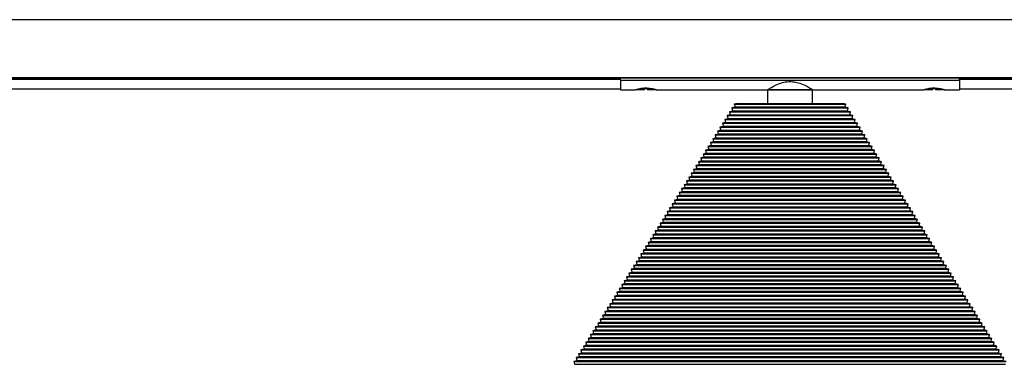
# Model space of a CAD drawing. Header units: millimetres. Extents: x 70 to 3145, y 431 to 1495.
# Tile 5 of 11: x 1304 to 1652, y 876 to 997. Entities that reach past the tile are written whole.
import ezdxf

# ---------------------------------------------------------------- set-up
doc = ezdxf.new("R2010")
doc.units = ezdxf.units.MM

msp = doc.modelspace()

# ---------------------------------------------------------------- linework, layer by layer
at = {"color": 7, "linetype": 'Continuous', "lineweight": 25}
for p, q in [((2826.02, 997.37), (326.02, 997.37)), ((326.02, 976.93), (2826.02, 976.93)), ((2826.02, 976.86), (326.02, 976.86)), ((1091.02, 976.62), (1516.02, 976.62)), ((1516.02, 976.26), (1091.02, 976.26)), ((1516.02, 976.86), (1516.02, 976.84)), ((1516.02, 976.04), (1516.02, 976.84)), ((1516.02, 976.84), (1636.02, 976.84)), ((1516.02, 976.84), (1517.52, 976.84)), ((1516.02, 976.04), (1636.02, 976.04)), ((1516.02, 976.04), (1516.02, 972.62)), ((1517.52, 976.86), (1517.52, 976.84)), ((1519.02, 976.86), (1519.02, 976.84)), ((1521.57, 976.86), (1521.57, 976.84)), ((1527.62, 976.86), (1527.62, 976.84)), ((1527.62, 976.84), (1619.52, 976.84)), ((1619.52, 976.86), (1619.52, 976.84)), ((1623.57, 976.86), (1623.57, 976.84)), ((1624.52, 976.86), (1624.56, 976.83)), ((1629.62, 976.86), (1629.62, 976.84)), ((1629.62, 976.84), (1636.02, 976.84)), ((1636.02, 976.86), (1636.02, 976.84)), ((1636.02, 976.04), (1636.02, 976.84)), ((1636.02, 976.62), (2061.02, 976.62)), ((2061.02, 976.26), (1636.02, 976.26)), ((1636.02, 976.04), (1636.02, 972.62)), ((1091.02, 972.92), (1516.02, 972.92)), ((1516.02, 972.62), (1521.27, 972.62)), ((1521.81, 972.7), (1524.52, 972.7)), ((1525.58, 972.95), (1524.58, 972.95)), ((1525.52, 972.7), (1528.27, 972.7)), ((1528.27, 972.7), (1528.16, 972.74)), ((1528.72, 972.62), (1568.02, 972.62)), ((1568.02, 972.62), (1568.02, 967.8)), ((1584.02, 972.62), (1568.02, 972.62)), ((1568.02, 972.62), (1584.02, 972.62)), ((1584.02, 972.62), (1623.27, 972.62)), ((1584.02, 967.8), (1584.02, 972.62)), ((1623.77, 972.7), (1626.52, 972.7)), ((1627.46, 972.95), (1626.46, 972.95)), ((1627.52, 972.7), (1630.23, 972.7)), ((1630.72, 972.62), (1636.02, 972.62)), ((1636.02, 972.92), (2061.02, 972.92)), ((1555.67, 965.08), (1554.63, 964.83)), ((1554.63, 964.83), (1554.88, 963.81)), ((1554.63, 964.83), (1597.41, 964.83)), ((1556.52, 966.44), (1555.48, 966.18)), ((1555.48, 966.18), (1555.73, 965.17)), ((1555.48, 966.18), (1596.56, 966.18)), ((1555.73, 965.17), (1555.67, 965.08)), ((1555.67, 965.08), (1596.37, 965.08)), ((1555.73, 965.17), (1596.31, 965.17)), ((1557.37, 967.8), (1556.32, 967.54)), ((1556.32, 967.54), (1556.57, 966.53)), ((1556.32, 967.54), (1595.72, 967.54)), ((1556.57, 966.53), (1556.52, 966.44)), ((1556.52, 966.44), (1595.52, 966.44)), ((1556.57, 966.53), (1595.46, 966.53)), ((1557.37, 967.8), (1594.67, 967.8)), ((1595.72, 967.54), (1594.67, 967.8)), ((1595.46, 966.53), (1595.72, 967.54)), ((1595.52, 966.44), (1595.46, 966.53)), ((1596.56, 966.18), (1595.52, 966.44)), ((1596.31, 965.17), (1596.56, 966.18)), ((1596.37, 965.08), (1596.31, 965.17)), ((1597.41, 964.83), (1596.37, 965.08)), ((1597.16, 963.81), (1597.41, 964.83)), ((1553.98, 962.37), (1552.93, 962.11)), ((1552.93, 962.11), (1553.18, 961.1)), ((1552.93, 962.11), (1599.11, 962.11)), ((1554.82, 963.73), (1553.78, 963.47)), ((1553.78, 963.47), (1554.03, 962.46)), ((1553.78, 963.47), (1598.26, 963.47)), ((1554.03, 962.46), (1553.98, 962.37)), ((1553.98, 962.37), (1598.06, 962.37)), ((1554.03, 962.46), (1598.01, 962.46)), ((1554.88, 963.81), (1554.82, 963.73)), ((1554.82, 963.73), (1597.21, 963.73)), ((1554.88, 963.81), (1597.16, 963.81)), ((1597.21, 963.73), (1597.16, 963.81)), ((1598.26, 963.47), (1597.21, 963.73)), ((1598.01, 962.46), (1598.26, 963.47)), ((1598.06, 962.37), (1598.01, 962.46)), ((1599.11, 962.11), (1598.06, 962.37)), ((1598.86, 961.1), (1599.11, 962.11)), ((1551.43, 958.3), (1550.39, 958.04)), ((1550.39, 958.04), (1550.64, 957.03)), ((1550.39, 958.04), (1601.65, 958.04)), ((1552.28, 959.66), (1551.24, 959.4)), ((1551.24, 959.4), (1551.49, 958.38)), ((1551.24, 959.4), (1600.8, 959.4)), ((1551.49, 958.38), (1551.43, 958.3)), ((1551.43, 958.3), (1600.6, 958.3)), ((1551.49, 958.38), (1600.55, 958.38)), ((1553.13, 961.01), (1552.08, 960.76)), ((1552.08, 960.76), (1552.33, 959.74)), ((1552.08, 960.76), (1599.95, 960.76)), ((1552.33, 959.74), (1552.28, 959.66)), ((1552.28, 959.66), (1599.76, 959.66)), ((1552.33, 959.74), (1599.7, 959.74)), ((1553.18, 961.1), (1553.13, 961.01)), ((1553.13, 961.01), (1598.91, 961.01)), ((1553.18, 961.1), (1598.86, 961.1)), ((1598.91, 961.01), (1598.86, 961.1)), ((1599.95, 960.76), (1598.91, 961.01)), ((1599.7, 959.74), (1599.95, 960.76)), ((1599.76, 959.66), (1599.7, 959.74)), ((1600.8, 959.4), (1599.76, 959.66)), ((1600.55, 958.38), (1600.8, 959.4)), ((1600.6, 958.3), (1600.55, 958.38)), ((1601.65, 958.04), (1600.6, 958.3)), ((1601.4, 957.03), (1601.65, 958.04)), ((1549.74, 955.59), (1548.69, 955.33)), ((1548.69, 955.33), (1548.94, 954.31)), ((1548.69, 955.33), (1603.35, 955.33)), ((1550.59, 956.94), (1549.54, 956.69)), ((1549.54, 956.69), (1549.79, 955.67)), ((1549.54, 956.69), (1602.5, 956.69)), ((1549.79, 955.67), (1549.74, 955.59)), ((1549.74, 955.59), (1602.3, 955.59)), ((1549.79, 955.67), (1602.25, 955.67)), ((1550.64, 957.03), (1550.59, 956.94)), ((1550.59, 956.94), (1601.45, 956.94)), ((1550.64, 957.03), (1601.4, 957.03)), ((1601.45, 956.94), (1601.4, 957.03)), ((1602.5, 956.69), (1601.45, 956.94)), ((1602.25, 955.67), (1602.5, 956.69)), ((1602.3, 955.59), (1602.25, 955.67)), ((1603.35, 955.33), (1602.3, 955.59)), ((1603.1, 954.31), (1603.35, 955.33)), ((1547.19, 951.52), (1546.15, 951.26)), ((1546.15, 951.26), (1546.4, 950.24)), ((1546.15, 951.26), (1605.89, 951.26)), ((1548.04, 952.87), (1547, 952.61)), ((1547, 952.61), (1547.25, 951.6)), ((1547, 952.61), (1605.04, 952.61)), ((1547.25, 951.6), (1547.19, 951.52)), ((1547.19, 951.52), (1604.84, 951.52)), ((1547.25, 951.6), (1604.79, 951.6)), ((1548.89, 954.23), (1547.84, 953.97)), ((1547.84, 953.97), (1548.1, 952.96)), ((1547.84, 953.97), (1604.19, 953.97)), ((1548.1, 952.96), (1548.04, 952.87)), ((1548.04, 952.87), (1604, 952.87)), ((1548.1, 952.96), (1603.94, 952.96)), ((1548.94, 954.31), (1548.89, 954.23)), ((1548.89, 954.23), (1603.15, 954.23)), ((1548.94, 954.31), (1603.1, 954.31)), ((1603.15, 954.23), (1603.1, 954.31)), ((1604.19, 953.97), (1603.15, 954.23)), ((1603.94, 952.96), (1604.19, 953.97)), ((1604, 952.87), (1603.94, 952.96)), ((1605.04, 952.61), (1604, 952.87)), ((1604.79, 951.6), (1605.04, 952.61)), ((1604.84, 951.52), (1604.79, 951.6)), ((1605.89, 951.26), (1604.84, 951.52)), ((1605.64, 950.24), (1605.89, 951.26)), ((1544.65, 947.45), (1543.61, 947.19)), ((1545.5, 948.8), (1544.45, 948.54)), ((1544.45, 948.54), (1544.7, 947.53)), ((1544.45, 948.54), (1607.59, 948.54)), ((1544.7, 947.53), (1544.65, 947.45)), ((1544.65, 947.45), (1607.39, 947.45)), ((1544.7, 947.53), (1607.33, 947.53)), ((1546.35, 950.16), (1545.3, 949.9)), ((1545.3, 949.9), (1545.55, 948.89)), ((1545.3, 949.9), (1606.74, 949.9)), ((1545.55, 948.89), (1545.5, 948.8)), ((1545.5, 948.8), (1606.54, 948.8)), ((1545.55, 948.89), (1606.49, 948.89)), ((1546.4, 950.24), (1546.35, 950.16)), ((1546.35, 950.16), (1605.69, 950.16)), ((1546.4, 950.24), (1605.64, 950.24)), ((1605.69, 950.16), (1605.64, 950.24)), ((1606.74, 949.9), (1605.69, 950.16)), ((1606.49, 948.89), (1606.74, 949.9)), ((1606.54, 948.8), (1606.49, 948.89)), ((1607.59, 948.54), (1606.54, 948.8)), ((1607.33, 947.53), (1607.59, 948.54)), ((1607.39, 947.45), (1607.33, 947.53)), ((1608.43, 947.19), (1607.39, 947.45)), ((1542.95, 944.73), (1541.91, 944.47)), ((1541.91, 944.47), (1542.16, 943.46)), ((1541.91, 944.47), (1610.13, 944.47)), ((1543.8, 946.09), (1542.76, 945.83)), ((1542.76, 945.83), (1543.01, 944.82)), ((1542.76, 945.83), (1609.28, 945.83)), ((1543.01, 944.82), (1542.95, 944.73)), ((1542.95, 944.73), (1609.08, 944.73)), ((1543.01, 944.82), (1609.03, 944.82)), ((1543.61, 947.19), (1543.86, 946.17)), ((1543.61, 947.19), (1608.43, 947.19)), ((1543.86, 946.17), (1543.8, 946.09)), ((1543.8, 946.09), (1608.24, 946.09)), ((1543.86, 946.17), (1608.18, 946.17)), ((1608.18, 946.17), (1608.43, 947.19)), ((1608.24, 946.09), (1608.18, 946.17)), ((1609.28, 945.83), (1608.24, 946.09)), ((1609.03, 944.82), (1609.28, 945.83)), ((1609.08, 944.73), (1609.03, 944.82)), ((1610.13, 944.47), (1609.08, 944.73)), ((1609.88, 943.46), (1610.13, 944.47)), ((1540.41, 940.66), (1539.37, 940.4)), ((1541.26, 942.02), (1540.21, 941.76)), ((1540.21, 941.76), (1540.46, 940.75)), ((1540.21, 941.76), (1611.82, 941.76)), ((1540.46, 940.75), (1540.41, 940.66)), ((1540.41, 940.66), (1611.63, 940.66)), ((1540.46, 940.75), (1611.57, 940.75)), ((1542.11, 943.37), (1541.06, 943.12)), ((1541.06, 943.12), (1541.31, 942.1)), ((1541.06, 943.12), (1610.98, 943.12)), ((1541.31, 942.1), (1541.26, 942.02)), ((1541.26, 942.02), (1610.78, 942.02)), ((1541.31, 942.1), (1610.73, 942.1)), ((1542.16, 943.46), (1542.11, 943.37)), ((1542.11, 943.37), (1609.93, 943.37)), ((1542.16, 943.46), (1609.88, 943.46)), ((1609.93, 943.37), (1609.88, 943.46)), ((1610.98, 943.12), (1609.93, 943.37)), ((1610.73, 942.1), (1610.98, 943.12)), ((1610.78, 942.02), (1610.73, 942.1)), ((1611.82, 941.76), (1610.78, 942.02)), ((1611.57, 940.75), (1611.82, 941.76)), ((1611.63, 940.66), (1611.57, 940.75)), ((1612.67, 940.4), (1611.63, 940.66)), ((1538.72, 937.95), (1537.67, 937.69)), ((1537.67, 937.69), (1537.92, 936.67)), ((1537.67, 937.69), (1614.37, 937.69)), ((1539.56, 939.3), (1538.52, 939.05)), ((1538.52, 939.05), (1538.77, 938.03)), ((1538.52, 939.05), (1613.52, 939.05)), ((1538.77, 938.03), (1538.72, 937.95)), ((1538.72, 937.95), (1613.32, 937.95)), ((1538.77, 938.03), (1613.27, 938.03)), ((1539.37, 940.4), (1539.62, 939.39)), ((1539.37, 940.4), (1612.67, 940.4)), ((1539.62, 939.39), (1539.56, 939.3)), ((1539.56, 939.3), (1612.48, 939.3)), ((1539.62, 939.39), (1612.42, 939.39)), ((1612.42, 939.39), (1612.67, 940.4)), ((1612.48, 939.3), (1612.42, 939.39)), ((1613.52, 939.05), (1612.48, 939.3)), ((1613.27, 938.03), (1613.52, 939.05)), ((1613.32, 937.95), (1613.27, 938.03)), ((1614.37, 937.69), (1613.32, 937.95)), ((1614.12, 936.67), (1614.37, 937.69)), ((1536.17, 933.88), (1535.13, 933.62)), ((1535.13, 933.62), (1535.38, 932.6)), ((1535.13, 933.62), (1616.91, 933.62)), ((1537.02, 935.23), (1535.97, 934.98)), ((1535.97, 934.98), (1536.22, 933.96)), ((1535.97, 934.98), (1616.06, 934.98)), ((1536.22, 933.96), (1536.17, 933.88)), ((1536.17, 933.88), (1615.87, 933.88)), ((1536.22, 933.96), (1615.81, 933.96)), ((1537.87, 936.59), (1536.82, 936.33)), ((1536.82, 936.33), (1537.07, 935.32)), ((1536.82, 936.33), (1615.22, 936.33)), ((1537.07, 935.32), (1537.02, 935.23)), ((1537.02, 935.23), (1615.02, 935.23)), ((1537.07, 935.32), (1614.97, 935.32)), ((1537.92, 936.67), (1537.87, 936.59)), ((1537.87, 936.59), (1614.17, 936.59)), ((1537.92, 936.67), (1614.12, 936.67)), ((1614.17, 936.59), (1614.12, 936.67)), ((1615.22, 936.33), (1614.17, 936.59)), ((1614.97, 935.32), (1615.22, 936.33)), ((1615.02, 935.23), (1614.97, 935.32)), ((1616.06, 934.98), (1615.02, 935.23)), ((1615.81, 933.96), (1616.06, 934.98)), ((1615.87, 933.88), (1615.81, 933.96)), ((1616.91, 933.62), (1615.87, 933.88)), ((1616.66, 932.6), (1616.91, 933.62)), ((1534.48, 931.16), (1533.43, 930.9)), ((1533.43, 930.9), (1533.68, 929.89)), ((1533.43, 930.9), (1618.61, 930.9)), ((1535.32, 932.52), (1534.28, 932.26)), ((1534.28, 932.26), (1534.53, 931.25)), ((1534.28, 932.26), (1617.76, 932.26)), ((1534.53, 931.25), (1534.48, 931.16)), ((1534.48, 931.16), (1617.56, 931.16)), ((1534.53, 931.25), (1617.51, 931.25)), ((1535.38, 932.6), (1535.32, 932.52)), ((1535.32, 932.52), (1616.71, 932.52)), ((1535.38, 932.6), (1616.66, 932.6)), ((1616.71, 932.52), (1616.66, 932.6)), ((1617.76, 932.26), (1616.71, 932.52)), ((1617.51, 931.25), (1617.76, 932.26)), ((1617.56, 931.16), (1617.51, 931.25)), ((1618.61, 930.9), (1617.56, 931.16)), ((1618.36, 929.89), (1618.61, 930.9)), ((1531.93, 927.09), (1530.89, 926.83)), ((1530.89, 926.83), (1531.14, 925.82)), ((1530.89, 926.83), (1621.15, 926.83)), ((1532.78, 928.45), (1531.74, 928.19)), ((1531.74, 928.19), (1531.99, 927.18)), ((1531.74, 928.19), (1620.3, 928.19)), ((1531.99, 927.18), (1531.93, 927.09)), ((1531.93, 927.09), (1620.11, 927.09)), ((1531.99, 927.18), (1620.05, 927.18)), ((1533.63, 929.81), (1532.58, 929.55)), ((1532.58, 929.55), (1532.83, 928.53)), ((1532.58, 929.55), (1619.46, 929.55)), ((1532.83, 928.53), (1532.78, 928.45)), ((1532.78, 928.45), (1619.26, 928.45)), ((1532.83, 928.53), (1619.21, 928.53)), ((1533.68, 929.89), (1533.63, 929.81)), ((1533.63, 929.81), (1618.41, 929.81)), ((1533.68, 929.89), (1618.36, 929.89)), ((1618.41, 929.81), (1618.36, 929.89)), ((1619.46, 929.55), (1618.41, 929.81)), ((1619.21, 928.53), (1619.46, 929.55)), ((1619.26, 928.45), (1619.21, 928.53)), ((1620.3, 928.19), (1619.26, 928.45)), ((1620.05, 927.18), (1620.3, 928.19)), ((1620.11, 927.09), (1620.05, 927.18)), ((1621.15, 926.83), (1620.11, 927.09)), ((1620.9, 925.82), (1621.15, 926.83)), ((1529.39, 923.02), (1528.34, 922.76)), ((1530.24, 924.38), (1529.19, 924.12)), ((1529.19, 924.12), (1529.44, 923.11)), ((1529.19, 924.12), (1622.85, 924.12)), ((1529.44, 923.11), (1529.39, 923.02)), ((1529.39, 923.02), (1622.65, 923.02)), ((1529.44, 923.11), (1622.6, 923.11)), ((1531.08, 925.74), (1530.04, 925.48)), ((1530.04, 925.48), (1530.29, 924.46)), ((1530.04, 925.48), (1622, 925.48)), ((1530.29, 924.46), (1530.24, 924.38)), ((1530.24, 924.38), (1621.8, 924.38)), ((1530.29, 924.46), (1621.75, 924.46)), ((1531.14, 925.82), (1531.08, 925.74)), ((1531.08, 925.74), (1620.95, 925.74)), ((1531.14, 925.82), (1620.9, 925.82)), ((1620.95, 925.74), (1620.9, 925.82)), ((1622, 925.48), (1620.95, 925.74)), ((1621.75, 924.46), (1622, 925.48)), ((1621.8, 924.38), (1621.75, 924.46)), ((1622.85, 924.12), (1621.8, 924.38)), ((1622.6, 923.11), (1622.85, 924.12)), ((1622.65, 923.02), (1622.6, 923.11)), ((1623.69, 922.76), (1622.65, 923.02)), ((1527.69, 920.31), (1526.65, 920.05)), ((1526.65, 920.05), (1526.9, 919.04)), ((1526.65, 920.05), (1625.39, 920.05)), ((1528.54, 921.66), (1527.5, 921.41)), ((1527.5, 921.41), (1527.75, 920.39)), ((1527.5, 921.41), (1624.54, 921.41)), ((1527.75, 920.39), (1527.69, 920.31)), ((1527.69, 920.31), (1624.35, 920.31)), ((1527.75, 920.39), (1624.29, 920.39)), ((1528.34, 922.76), (1528.59, 921.75)), ((1528.34, 922.76), (1623.69, 922.76)), ((1528.59, 921.75), (1528.54, 921.66)), ((1528.54, 921.66), (1623.5, 921.66)), ((1528.59, 921.75), (1623.44, 921.75)), ((1623.44, 921.75), (1623.69, 922.76)), ((1623.5, 921.66), (1623.44, 921.75)), ((1624.54, 921.41), (1623.5, 921.66)), ((1624.29, 920.39), (1624.54, 921.41)), ((1624.35, 920.31), (1624.29, 920.39)), ((1625.39, 920.05), (1624.35, 920.31)), ((1625.14, 919.04), (1625.39, 920.05)), ((1525.15, 916.24), (1524.1, 915.98)), ((1526, 917.59), (1524.95, 917.34)), ((1524.95, 917.34), (1525.2, 916.32)), ((1524.95, 917.34), (1627.09, 917.34)), ((1525.2, 916.32), (1525.15, 916.24)), ((1525.15, 916.24), (1626.89, 916.24)), ((1525.2, 916.32), (1626.84, 916.32)), ((1526.85, 918.95), (1525.8, 918.69)), ((1525.8, 918.69), (1526.05, 917.68)), ((1525.8, 918.69), (1626.24, 918.69)), ((1526.05, 917.68), (1526, 917.59)), ((1526, 917.59), (1626.04, 917.59)), ((1526.05, 917.68), (1625.99, 917.68)), ((1526.9, 919.04), (1526.85, 918.95)), ((1526.85, 918.95), (1625.19, 918.95)), ((1526.9, 919.04), (1625.14, 919.04)), ((1625.19, 918.95), (1625.14, 919.04)), ((1626.24, 918.69), (1625.19, 918.95)), ((1625.99, 917.68), (1626.24, 918.69)), ((1626.04, 917.59), (1625.99, 917.68)), ((1627.09, 917.34), (1626.04, 917.59)), ((1626.84, 916.32), (1627.09, 917.34)), ((1626.89, 916.24), (1626.84, 916.32)), ((1627.93, 915.98), (1626.89, 916.24)), ((1523.45, 913.52), (1522.41, 913.27)), ((1522.41, 913.27), (1522.66, 912.25)), ((1522.41, 913.27), (1629.63, 913.27)), ((1524.3, 914.88), (1523.26, 914.62)), ((1523.26, 914.62), (1523.51, 913.61)), ((1523.26, 914.62), (1628.78, 914.62)), ((1523.51, 913.61), (1523.45, 913.52)), ((1523.45, 913.52), (1628.58, 913.52)), ((1523.51, 913.61), (1628.53, 913.61)), ((1524.1, 915.98), (1524.35, 914.96)), ((1524.1, 915.98), (1627.93, 915.98)), ((1524.35, 914.96), (1524.3, 914.88)), ((1524.3, 914.88), (1627.74, 914.88)), ((1524.35, 914.96), (1627.68, 914.96)), ((1627.68, 914.96), (1627.93, 915.98)), ((1627.74, 914.88), (1627.68, 914.96)), ((1628.78, 914.62), (1627.74, 914.88)), ((1628.53, 913.61), (1628.78, 914.62)), ((1628.58, 913.52), (1628.53, 913.61)), ((1629.63, 913.27), (1628.58, 913.52)), ((1629.38, 912.25), (1629.63, 913.27)), ((1520.91, 909.45), (1519.86, 909.19)), ((1519.86, 909.19), (1520.12, 908.18)), ((1519.86, 909.19), (1632.17, 909.19)), ((1521.76, 910.81), (1520.71, 910.55)), ((1520.71, 910.55), (1520.96, 909.54)), ((1520.71, 910.55), (1631.33, 910.55)), ((1520.96, 909.54), (1520.91, 909.45)), ((1520.91, 909.45), (1631.13, 909.45)), ((1520.96, 909.54), (1631.08, 909.54)), ((1522.61, 912.17), (1521.56, 911.91)), ((1521.56, 911.91), (1521.81, 910.89)), ((1521.56, 911.91), (1630.48, 911.91)), ((1521.81, 910.89), (1521.76, 910.81)), ((1521.76, 910.81), (1630.28, 910.81)), ((1521.81, 910.89), (1630.23, 910.89)), ((1522.66, 912.25), (1522.61, 912.17)), ((1522.61, 912.17), (1629.43, 912.17)), ((1522.66, 912.25), (1629.38, 912.25)), ((1629.43, 912.17), (1629.38, 912.25)), ((1630.48, 911.91), (1629.43, 912.17)), ((1630.23, 910.89), (1630.48, 911.91)), ((1630.28, 910.81), (1630.23, 910.89)), ((1631.33, 910.55), (1630.28, 910.81)), ((1631.08, 909.54), (1631.33, 910.55)), ((1631.13, 909.45), (1631.08, 909.54)), ((1632.17, 909.19), (1631.13, 909.45)), ((1631.92, 908.18), (1632.17, 909.19)), ((1519.21, 906.74), (1518.17, 906.48)), ((1518.17, 906.48), (1518.42, 905.47)), ((1518.17, 906.48), (1633.87, 906.48)), ((1520.06, 908.1), (1519.02, 907.84)), ((1519.02, 907.84), (1519.27, 906.82)), ((1519.02, 907.84), (1633.02, 907.84)), ((1519.27, 906.82), (1519.21, 906.74)), ((1519.21, 906.74), (1632.82, 906.74)), ((1519.27, 906.82), (1632.77, 906.82)), ((1520.12, 908.18), (1520.06, 908.1)), ((1520.06, 908.1), (1631.98, 908.1)), ((1520.12, 908.18), (1631.92, 908.18)), ((1631.98, 908.1), (1631.92, 908.18)), ((1633.02, 907.84), (1631.98, 908.1)), ((1632.77, 906.82), (1633.02, 907.84)), ((1632.82, 906.74), (1632.77, 906.82)), ((1633.87, 906.48), (1632.82, 906.74)), ((1633.62, 905.47), (1633.87, 906.48)), ((1516.67, 902.67), (1515.63, 902.41)), ((1515.63, 902.41), (1515.88, 901.4)), ((1515.63, 902.41), (1636.41, 902.41)), ((1517.52, 904.03), (1516.47, 903.77)), ((1516.47, 903.77), (1516.72, 902.75)), ((1516.47, 903.77), (1635.57, 903.77)), ((1516.72, 902.75), (1516.67, 902.67)), ((1516.67, 902.67), (1635.37, 902.67)), ((1516.72, 902.75), (1635.31, 902.75)), ((1518.37, 905.38), (1517.32, 905.12)), ((1517.32, 905.12), (1517.57, 904.11)), ((1517.32, 905.12), (1634.72, 905.12)), ((1517.57, 904.11), (1517.52, 904.03)), ((1517.52, 904.03), (1634.52, 904.03)), ((1517.57, 904.11), (1634.47, 904.11)), ((1518.42, 905.47), (1518.37, 905.38)), ((1518.37, 905.38), (1633.67, 905.38)), ((1518.42, 905.47), (1633.62, 905.47)), ((1633.67, 905.38), (1633.62, 905.47)), ((1634.72, 905.12), (1633.67, 905.38)), ((1634.47, 904.11), (1634.72, 905.12)), ((1634.52, 904.03), (1634.47, 904.11)), ((1635.57, 903.77), (1634.52, 904.03)), ((1635.31, 902.75), (1635.57, 903.77)), ((1635.37, 902.67), (1635.31, 902.75)), ((1636.41, 902.41), (1635.37, 902.67)), ((1636.16, 901.4), (1636.41, 902.41)), ((1514.98, 899.95), (1513.93, 899.7)), ((1513.93, 899.7), (1514.18, 898.68)), ((1513.93, 899.7), (1638.11, 899.7)), ((1514.18, 898.68), (1514.13, 898.6)), ((1514.18, 898.68), (1637.86, 898.68)), ((1515.82, 901.31), (1514.78, 901.05)), ((1514.78, 901.05), (1515.03, 900.04)), ((1514.78, 901.05), (1637.26, 901.05)), ((1515.03, 900.04), (1514.98, 899.95)), ((1514.98, 899.95), (1637.06, 899.95)), ((1515.03, 900.04), (1637.01, 900.04)), ((1515.88, 901.4), (1515.82, 901.31)), ((1515.82, 901.31), (1636.22, 901.31)), ((1515.88, 901.4), (1636.16, 901.4)), ((1636.22, 901.31), (1636.16, 901.4)), ((1637.26, 901.05), (1636.22, 901.31)), ((1637.01, 900.04), (1637.26, 901.05)), ((1637.06, 899.95), (1637.01, 900.04)), ((1638.11, 899.7), (1637.06, 899.95)), ((1637.86, 898.68), (1638.11, 899.7)), ((1637.91, 898.6), (1637.86, 898.68)), ((1512.43, 895.88), (1511.39, 895.63)), ((1511.39, 895.63), (1511.64, 894.61)), ((1511.39, 895.63), (1640.65, 895.63)), ((1513.28, 897.24), (1512.23, 896.98)), ((1512.23, 896.98), (1512.48, 895.97)), ((1512.23, 896.98), (1639.8, 896.98)), ((1512.48, 895.97), (1512.43, 895.88)), ((1512.43, 895.88), (1639.61, 895.88)), ((1512.48, 895.97), (1639.55, 895.97)), ((1514.13, 898.6), (1513.08, 898.34)), ((1513.08, 898.34), (1513.33, 897.33)), ((1513.08, 898.34), (1638.96, 898.34)), ((1513.33, 897.33), (1513.28, 897.24)), ((1513.28, 897.24), (1638.76, 897.24)), ((1513.33, 897.33), (1638.71, 897.33)), ((1514.13, 898.6), (1637.91, 898.6)), ((1638.96, 898.34), (1637.91, 898.6)), ((1638.71, 897.33), (1638.96, 898.34)), ((1638.76, 897.24), (1638.71, 897.33)), ((1639.8, 896.98), (1638.76, 897.24)), ((1639.55, 895.97), (1639.8, 896.98)), ((1639.61, 895.88), (1639.55, 895.97)), ((1640.65, 895.63), (1639.61, 895.88)), ((1640.4, 894.61), (1640.65, 895.63)), ((1509.89, 891.81), (1508.84, 891.56)), ((1510.74, 893.17), (1509.69, 892.91)), ((1509.69, 892.91), (1509.94, 891.9)), ((1509.69, 892.91), (1642.35, 892.91)), ((1509.94, 891.9), (1509.89, 891.81)), ((1509.89, 891.81), (1642.15, 891.81)), ((1509.94, 891.9), (1642.1, 891.9)), ((1511.58, 894.53), (1510.54, 894.27)), ((1510.54, 894.27), (1510.79, 893.25)), ((1510.54, 894.27), (1641.5, 894.27)), ((1510.79, 893.25), (1510.74, 893.17)), ((1510.74, 893.17), (1641.3, 893.17)), ((1510.79, 893.25), (1641.25, 893.25)), ((1511.64, 894.61), (1511.58, 894.53)), ((1511.58, 894.53), (1640.45, 894.53)), ((1511.64, 894.61), (1640.4, 894.61)), ((1640.45, 894.53), (1640.4, 894.61)), ((1641.5, 894.27), (1640.45, 894.53)), ((1641.25, 893.25), (1641.5, 894.27)), ((1641.3, 893.17), (1641.25, 893.25)), ((1642.35, 892.91), (1641.3, 893.17)), ((1642.1, 891.9), (1642.35, 892.91)), ((1642.15, 891.81), (1642.1, 891.9)), ((1643.2, 891.56), (1642.15, 891.81)), ((1508.19, 889.1), (1507.15, 888.84)), ((1507.15, 888.84), (1507.4, 887.83)), ((1507.15, 888.84), (1644.89, 888.84)), ((1509.04, 890.46), (1507.99, 890.2)), ((1507.99, 890.2), (1508.25, 889.18)), ((1507.99, 890.2), (1644.04, 890.2)), ((1508.25, 889.18), (1508.19, 889.1)), ((1508.19, 889.1), (1643.85, 889.1)), ((1508.25, 889.18), (1643.79, 889.18)), ((1508.84, 891.56), (1509.09, 890.54)), ((1508.84, 891.56), (1643.2, 891.56)), ((1509.09, 890.54), (1509.04, 890.46)), ((1509.04, 890.46), (1643, 890.46)), ((1509.09, 890.54), (1642.95, 890.54)), ((1642.95, 890.54), (1643.2, 891.56)), ((1643, 890.46), (1642.95, 890.54)), ((1644.04, 890.2), (1643, 890.46)), ((1643.79, 889.18), (1644.04, 890.2)), ((1643.85, 889.1), (1643.79, 889.18)), ((1644.89, 888.84), (1643.85, 889.1)), ((1644.64, 887.83), (1644.89, 888.84)), ((1505.65, 885.03), (1504.6, 884.77)), ((1504.6, 884.77), (1504.85, 883.76)), ((1504.6, 884.77), (1647.44, 884.77)), ((1506.5, 886.39), (1505.45, 886.13)), ((1505.45, 886.13), (1505.7, 885.11)), ((1505.45, 886.13), (1646.59, 886.13)), ((1505.7, 885.11), (1505.65, 885.03)), ((1505.65, 885.03), (1646.39, 885.03)), ((1505.7, 885.11), (1646.34, 885.11)), ((1507.34, 887.74), (1506.3, 887.48)), ((1506.3, 887.48), (1506.55, 886.47)), ((1506.3, 887.48), (1645.74, 887.48)), ((1506.55, 886.47), (1506.5, 886.39)), ((1506.5, 886.39), (1645.54, 886.39)), ((1506.55, 886.47), (1645.49, 886.47)), ((1507.4, 887.83), (1507.34, 887.74)), ((1507.34, 887.74), (1644.69, 887.74)), ((1507.4, 887.83), (1644.64, 887.83)), ((1644.69, 887.74), (1644.64, 887.83)), ((1645.74, 887.48), (1644.69, 887.74)), ((1645.49, 886.47), (1645.74, 887.48)), ((1645.54, 886.39), (1645.49, 886.47)), ((1646.59, 886.13), (1645.54, 886.39)), ((1646.34, 885.11), (1646.59, 886.13)), ((1646.39, 885.03), (1646.34, 885.11)), ((1647.44, 884.77), (1646.39, 885.03)), ((1647.18, 883.76), (1647.44, 884.77)), ((1503.95, 882.32), (1502.91, 882.06)), ((1502.91, 882.06), (1503.16, 881.04)), ((1502.91, 882.06), (1649.13, 882.06)), ((1504.8, 883.67), (1503.76, 883.41)), ((1503.76, 883.41), (1504.01, 882.4)), ((1503.76, 883.41), (1648.28, 883.41)), ((1504.01, 882.4), (1503.95, 882.32)), ((1503.95, 882.32), (1648.09, 882.32)), ((1504.01, 882.4), (1648.03, 882.4)), ((1504.85, 883.76), (1504.8, 883.67)), ((1504.8, 883.67), (1647.24, 883.67)), ((1504.85, 883.76), (1647.18, 883.76)), ((1647.24, 883.67), (1647.18, 883.76)), ((1648.28, 883.41), (1647.24, 883.67)), ((1648.03, 882.4), (1648.28, 883.41)), ((1648.09, 882.32), (1648.03, 882.4)), ((1649.13, 882.06), (1648.09, 882.32)), ((1648.88, 881.04), (1649.13, 882.06)), ((1501.41, 878.24), (1500.36, 877.99)), ((1500.36, 877.99), (1500.61, 876.97)), ((1500.36, 877.99), (1651.67, 877.99)), ((1502.26, 879.6), (1501.21, 879.34)), ((1501.21, 879.34), (1501.46, 878.33)), ((1501.21, 879.34), (1650.83, 879.34)), ((1501.46, 878.33), (1501.41, 878.24)), ((1501.41, 878.24), (1650.63, 878.24)), ((1501.46, 878.33), (1650.58, 878.33)), ((1503.1, 880.96), (1502.06, 880.7)), ((1502.06, 880.7), (1502.31, 879.69)), ((1502.06, 880.7), (1649.98, 880.7)), ((1502.31, 879.69), (1502.26, 879.6)), ((1502.26, 879.6), (1649.78, 879.6)), ((1502.31, 879.69), (1649.73, 879.69)), ((1503.16, 881.04), (1503.1, 880.96)), ((1503.1, 880.96), (1648.93, 880.96)), ((1503.16, 881.04), (1648.88, 881.04)), ((1648.93, 880.96), (1648.88, 881.04)), ((1649.98, 880.7), (1648.93, 880.96)), ((1649.73, 879.69), (1649.98, 880.7)), ((1649.78, 879.6), (1649.73, 879.69)), ((1650.83, 879.34), (1649.78, 879.6)), ((1650.58, 878.33), (1650.83, 879.34)), ((1650.63, 878.24), (1650.58, 878.33)), ((1651.67, 877.99), (1650.63, 878.24)), ((1651.42, 876.97), (1651.67, 877.99)), ((1500.56, 876.89), (1499.52, 876.63)), ((1499.52, 876.63), (1499.77, 875.62)), ((1499.52, 876.63), (1652.52, 876.63)), ((1499.77, 875.62), (1652.27, 875.62)), ((1500.61, 876.97), (1500.56, 876.89)), ((1500.56, 876.89), (1651.48, 876.89)), ((1500.61, 876.97), (1651.42, 876.97)), ((1651.48, 876.89), (1651.42, 876.97)), ((1652.52, 876.63), (1651.48, 876.89))]:
    msp.add_line(p, q, dxfattribs=at)
at = {"color": 7, "linetype": 'Continuous', "lineweight": 25, "flags": 128}
for points in [[(1522.88, 976.86), (1522.89, 976.85), (1522.89, 976.84)], [(1527.28, 976.86), (1527.28, 976.85), (1527.27, 976.84)], [(1624.77, 976.84), (1624.76, 976.85), (1624.76, 976.86)], [(1629.15, 976.84), (1629.15, 976.85), (1629.16, 976.86)], [(1525.46, 972.95), (1525.48, 972.84), (1525.49, 972.76), (1525.5, 972.72), (1525.52, 972.7), (1525.53, 972.72), (1525.55, 972.76), (1525.56, 972.84), (1525.58, 972.95)], [(1626.46, 972.95), (1626.48, 972.84), (1626.49, 972.76), (1626.5, 972.72), (1626.52, 972.7), (1626.53, 972.72), (1626.55, 972.76), (1626.56, 972.84), (1626.58, 972.95)]]:
    msp.add_lwpolyline(points, dxfattribs=at)
at = {"color": 7, "linetype": 'Continuous', "lineweight": 25}
for centre, start, end in [((1524.08, 972.93), 331.9229, 2.3786), ((1627.95, 972.93), 177.6214, 208.0771)]:
    msp.add_arc(centre, 0.493, start, end, dxfattribs=at)
for points, knots in [([(1527.5, 976.84), (1527.5, 976.84), (1527.51, 976.84), (1527.51, 976.85), (1527.52, 976.86)], [0, 0, 0, 0, 0.240123, 1, 1, 1, 1]), ([(1568.02, 972.62), (1568.04, 972.63), (1568.11, 972.67), (1568.77, 973.09), (1570.13, 973.88), (1572.07, 974.8), (1574.43, 975.48), (1576.82, 975.57), (1579.2, 975.08), (1581.33, 974.19), (1583.09, 973.21), (1583.93, 972.67), (1584, 972.63), (1584.02, 972.62)], [0, 0, 0, 0, 0.053817, 0.141906, 0.236616, 0.345785, 0.439986, 0.534823, 0.616172, 0.725638, 0.836474, 0.950451, 1, 1, 1, 1]), ([(1629.38, 976.84), (1629.39, 976.84), (1629.4, 976.84), (1629.4, 976.85), (1629.41, 976.86)], [0, 0, 0, 0, 0.240123, 1, 1, 1, 1]), ([(1521.27, 972.62), (1521.31, 972.63), (1521.39, 972.65), (1522, 972.82), (1522.92, 973.02), (1524.1, 973.18), (1525.37, 973.21), (1526.57, 973.11), (1527.62, 972.92), (1528.38, 972.73), (1528.77, 972.62), (1528.73, 972.63), (1528.72, 972.63)], [0, 0, 0, 0, 0.104171, 0.20824, 0.315012, 0.424139, 0.530179, 0.632423, 0.736104, 0.844106, 0.952783, 1, 1, 1, 1]), ([(1528.16, 972.74), (1528.16, 972.74), (1528.11, 972.75), (1527.9, 972.8), (1527.49, 972.9), (1526.98, 973), (1526.02, 973.12), (1524.93, 973.16), (1523.84, 973.09), (1522.88, 972.95), (1522.19, 972.8), (1521.81, 972.71), (1521.81, 972.71), (1521.81, 972.71)], [0, 0, 0, 0, 0.000891, 0.120402, 0.121161, 0.238401, 0.351789, 0.465702, 0.58346, 0.702378, 0.818695, 0.933862, 1, 1, 1, 1]), ([(1623.27, 972.62), (1623.31, 972.63), (1623.39, 972.65), (1624, 972.82), (1624.92, 973.02), (1626.1, 973.18), (1627.37, 973.21), (1628.57, 973.11), (1629.62, 972.92), (1630.38, 972.73), (1630.77, 972.62), (1630.73, 972.63), (1630.72, 972.63)], [0, 0, 0, 0, 0.104171, 0.20824, 0.315012, 0.424139, 0.530179, 0.632423, 0.736104, 0.844106, 0.952783, 1, 1, 1, 1]), ([(1630.23, 972.71), (1630.23, 972.71), (1630.25, 972.7), (1629.95, 972.78), (1629.34, 972.91), (1628.45, 973.06), (1627.41, 973.15), (1626.3, 973.14), (1625.27, 973.04), (1624.45, 972.88), (1623.91, 972.75), (1623.77, 972.7), (1623.77, 972.7), (1623.77, 972.7)], [0, 0, 0, 0, 0.0447731, 0.1395116, 0.2480151, 0.352739, 0.4553283, 0.5602359, 0.668186, 0.7753956, 0.8800292, 0.984579, 1, 1, 1, 1])]:
    msp.add_open_spline(points, degree=3, knots=knots, dxfattribs=at)

doc.saveas('drawing.dxf')
